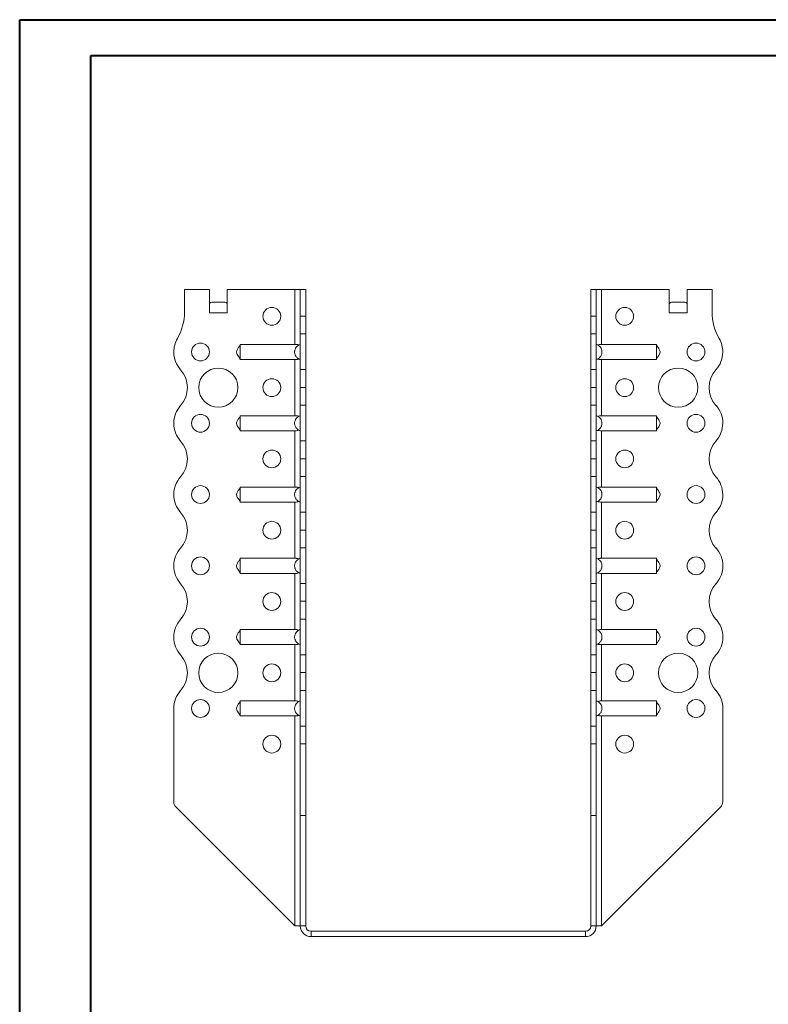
# Model space of a CAD drawing. Header units: millimetres. Extents: x 0 to 210, y 0 to 297.
# Tile 5 of 6: x 0 to 105, y 159 to 297. Entities that reach past the tile are written whole.
import ezdxf

# ---------------------------------------------------------------- set-up
doc = ezdxf.new("R2010")
doc.units = ezdxf.units.MM

msp = doc.modelspace()

# ---------------------------------------------------------------- linework, layer by layer
at = {"color": 7, "linetype": 'Continuous', "lineweight": 40}
for p, q in [((0.08, 0.21), (0.08, 297.21)), ((0.08, 297.21), (210.08, 297.21)), ((10.08, 292.21), (205.08, 292.21)), ((10.08, 5.21), (10.08, 292.21))]:
    msp.add_line(p, q, dxfattribs=at)
at = {"color": 7, "linetype": 'Continuous', "lineweight": 15}
for p, q in [((23.19, 259.36), (23.19, 256.22)), ((26.69, 259.36), (23.19, 259.36)), ((26.69, 256.11), (26.69, 259.36)), ((29.19, 256.11), (29.19, 259.36)), ((38.69, 259.36), (29.19, 259.36)), ((38.69, 259.36), (38.69, 251.67)), ((39.44, 259.36), (38.69, 259.36)), ((40.19, 259.36), (39.44, 259.36)), ((39.44, 255.64), (39.44, 259.36)), ((40.19, 255.64), (40.19, 259.36)), ((80.19, 259.36), (80.94, 259.36)), ((80.19, 255.64), (80.19, 259.36)), ((80.94, 255.64), (80.94, 259.36)), ((81.69, 259.36), (80.94, 259.36)), ((81.69, 251.67), (81.69, 259.36)), ((81.69, 259.36), (91.19, 259.36)), ((91.19, 256.11), (91.19, 259.36)), ((93.69, 256.11), (93.69, 259.36)), ((93.69, 259.36), (97.19, 259.36)), ((97.19, 259.36), (97.19, 256.22)), ((27.01, 257.61), (28.88, 257.61)), ((91.51, 257.61), (93.38, 257.61)), ((26.69, 256.11), (29.19, 256.11)), ((39.44, 255.64), (40.19, 255.64)), ((39.44, 253.14), (39.44, 255.64)), ((40.19, 255.64), (40.19, 253.14)), ((80.19, 255.64), (80.94, 255.64)), ((80.19, 253.14), (80.19, 255.64)), ((80.94, 255.64), (80.94, 253.14)), ((91.19, 256.11), (93.69, 256.11)), ((40.19, 253.14), (39.44, 253.14)), ((39.44, 253.14), (39.44, 248.14)), ((40.19, 248.14), (40.19, 253.14)), ((80.94, 253.14), (80.19, 253.14)), ((80.19, 248.14), (80.19, 253.14)), ((80.94, 248.14), (80.94, 253.14)), ((38.69, 251.67), (30.99, 251.67)), ((81.69, 251.67), (89.39, 251.67)), ((38.69, 249.56), (30.99, 249.56)), ((38.69, 249.56), (38.69, 241.67)), ((81.69, 249.56), (89.39, 249.56)), ((81.69, 241.67), (81.69, 249.56)), ((39.44, 248.14), (40.19, 248.14)), ((39.44, 245.64), (39.44, 248.14)), ((40.19, 248.14), (40.19, 245.64)), ((80.19, 248.14), (80.94, 248.14)), ((80.19, 245.64), (80.19, 248.14)), ((80.94, 248.14), (80.94, 245.64)), ((39.44, 245.64), (40.19, 245.64)), ((39.44, 243.14), (39.44, 245.64)), ((40.19, 245.64), (39.44, 245.64)), ((39.44, 245.64), (39.44, 245.64)), ((40.19, 245.64), (40.19, 243.14)), ((40.19, 245.64), (40.19, 245.64)), ((80.19, 245.64), (80.94, 245.64)), ((80.19, 243.14), (80.19, 245.64)), ((80.94, 245.64), (80.19, 245.64)), ((80.19, 245.64), (80.19, 245.64)), ((80.94, 245.64), (80.94, 243.14)), ((80.94, 245.64), (80.94, 245.64)), ((40.19, 243.14), (39.44, 243.14)), ((39.44, 243.14), (39.44, 238.14)), ((40.19, 238.14), (40.19, 243.14)), ((80.94, 243.14), (80.19, 243.14)), ((80.19, 238.14), (80.19, 243.14)), ((80.94, 238.14), (80.94, 243.14)), ((38.69, 241.67), (30.99, 241.67)), ((81.69, 241.67), (89.39, 241.67)), ((98.69, 240.62), (98.69, 240.62)), ((38.69, 239.56), (30.99, 239.56)), ((38.69, 239.56), (38.69, 231.67)), ((81.69, 239.56), (89.39, 239.56)), ((81.69, 231.67), (81.69, 239.56)), ((39.44, 238.14), (40.19, 238.14)), ((39.44, 235.64), (39.44, 238.14)), ((40.19, 238.14), (40.19, 235.64)), ((80.19, 238.14), (80.94, 238.14)), ((80.19, 235.64), (80.19, 238.14)), ((80.94, 238.14), (80.94, 235.64)), ((40.19, 235.64), (39.44, 235.64)), ((39.44, 235.64), (40.19, 235.64)), ((39.44, 233.14), (39.44, 235.64)), ((39.44, 235.64), (39.44, 235.64)), ((40.19, 235.64), (40.19, 233.14)), ((40.19, 235.64), (40.19, 235.64)), ((80.94, 235.64), (80.19, 235.64)), ((80.19, 235.64), (80.94, 235.64)), ((80.19, 235.64), (80.19, 235.64)), ((80.19, 233.14), (80.19, 235.64)), ((80.94, 235.64), (80.94, 235.64)), ((80.94, 235.64), (80.94, 233.14)), ((40.19, 233.14), (39.44, 233.14)), ((39.44, 233.14), (39.44, 228.14)), ((40.19, 228.14), (40.19, 233.14)), ((80.94, 233.14), (80.19, 233.14)), ((80.19, 228.14), (80.19, 233.14)), ((80.94, 228.14), (80.94, 233.14)), ((38.69, 231.67), (30.99, 231.67)), ((81.69, 231.67), (89.39, 231.67)), ((38.69, 229.56), (30.99, 229.56)), ((38.69, 229.56), (38.69, 221.67)), ((81.69, 229.56), (89.39, 229.56)), ((81.69, 221.67), (81.69, 229.56)), ((98.69, 230.61), (98.69, 230.61)), ((39.44, 228.14), (40.19, 228.14)), ((39.44, 225.64), (39.44, 228.14)), ((40.19, 228.14), (40.19, 225.64)), ((80.19, 228.14), (80.94, 228.14)), ((80.19, 225.64), (80.19, 228.14)), ((80.94, 228.14), (80.94, 225.64)), ((39.44, 225.64), (40.19, 225.64)), ((39.44, 223.14), (39.44, 225.64)), ((40.19, 225.64), (39.44, 225.64)), ((39.44, 225.64), (39.44, 225.64)), ((40.19, 225.64), (40.19, 223.14)), ((40.19, 225.64), (40.19, 225.64)), ((80.94, 225.64), (80.19, 225.64)), ((80.19, 225.64), (80.94, 225.64)), ((80.19, 225.64), (80.19, 225.64)), ((80.19, 223.14), (80.19, 225.64)), ((80.94, 225.64), (80.94, 225.64)), ((80.94, 225.64), (80.94, 223.14)), ((40.19, 223.14), (39.44, 223.14)), ((39.44, 223.14), (39.44, 218.14)), ((40.19, 218.14), (40.19, 223.14)), ((80.94, 223.14), (80.19, 223.14)), ((80.19, 218.14), (80.19, 223.14)), ((80.94, 218.14), (80.94, 223.14)), ((38.69, 221.67), (30.99, 221.67)), ((81.69, 221.67), (89.39, 221.67)), ((98.69, 220.62), (98.69, 220.61)), ((38.69, 219.56), (30.99, 219.56)), ((38.69, 219.56), (38.69, 211.67)), ((81.69, 219.56), (89.39, 219.56)), ((81.69, 211.67), (81.69, 219.56)), ((39.44, 218.14), (40.19, 218.14)), ((39.44, 215.64), (39.44, 218.14)), ((40.19, 218.14), (40.19, 215.64)), ((80.19, 218.14), (80.94, 218.14)), ((80.19, 215.64), (80.19, 218.14)), ((80.94, 218.14), (80.94, 215.64)), ((39.44, 215.64), (40.19, 215.64)), ((39.44, 213.14), (39.44, 215.64)), ((40.19, 215.64), (39.44, 215.64)), ((39.44, 215.64), (39.44, 215.64)), ((40.19, 215.64), (40.19, 213.14)), ((40.19, 215.64), (40.19, 215.64)), ((80.19, 215.64), (80.94, 215.64)), ((80.19, 213.14), (80.19, 215.64)), ((80.94, 215.64), (80.19, 215.64)), ((80.19, 215.64), (80.19, 215.64)), ((80.94, 215.64), (80.94, 213.14)), ((80.94, 215.64), (80.94, 215.64)), ((40.19, 213.14), (39.44, 213.14)), ((39.44, 213.14), (39.44, 208.14)), ((40.19, 208.14), (40.19, 213.14)), ((80.94, 213.14), (80.19, 213.14)), ((80.19, 208.14), (80.19, 213.14)), ((80.94, 208.14), (80.94, 213.14)), ((38.69, 211.67), (30.99, 211.67)), ((81.69, 211.67), (89.39, 211.67)), ((21.69, 210.61), (21.69, 210.61)), ((98.69, 210.62), (98.69, 210.61)), ((38.69, 209.56), (30.99, 209.56)), ((38.69, 209.56), (38.69, 201.67)), ((81.69, 209.56), (89.39, 209.56)), ((81.69, 201.67), (81.69, 209.56)), ((39.44, 208.14), (40.19, 208.14)), ((39.44, 205.64), (39.44, 208.14)), ((40.19, 208.14), (40.19, 205.64)), ((80.19, 208.14), (80.94, 208.14)), ((80.19, 205.64), (80.19, 208.14)), ((80.94, 208.14), (80.94, 205.64)), ((39.44, 205.64), (40.19, 205.64)), ((39.44, 203.14), (39.44, 205.64)), ((40.19, 205.64), (39.44, 205.64)), ((39.44, 205.64), (39.44, 205.64)), ((40.19, 205.64), (40.19, 203.14)), ((40.19, 205.64), (40.19, 205.64)), ((80.94, 205.64), (80.19, 205.64)), ((80.19, 205.64), (80.94, 205.64)), ((80.19, 203.14), (80.19, 205.64)), ((80.19, 205.64), (80.19, 205.64)), ((80.94, 205.64), (80.94, 203.14)), ((80.94, 205.64), (80.94, 205.64)), ((40.19, 203.14), (39.44, 203.14)), ((39.44, 203.14), (39.44, 198.14)), ((40.19, 198.14), (40.19, 203.14)), ((80.94, 203.14), (80.19, 203.14)), ((80.19, 198.14), (80.19, 203.14)), ((80.94, 198.14), (80.94, 203.14)), ((38.69, 201.67), (30.99, 201.67)), ((81.69, 201.67), (89.39, 201.67)), ((21.69, 200.62), (21.69, 187.53)), ((98.69, 200.62), (98.69, 187.53)), ((38.69, 199.56), (30.99, 199.56)), ((38.69, 199.56), (38.69, 170.11)), ((81.69, 199.56), (89.39, 199.56)), ((81.69, 170.11), (81.69, 199.56)), ((39.44, 198.14), (40.19, 198.14)), ((39.44, 195.64), (39.44, 198.14)), ((40.19, 198.14), (40.19, 195.64)), ((80.19, 198.14), (80.94, 198.14)), ((80.19, 195.64), (80.19, 198.14)), ((80.94, 198.14), (80.94, 195.64)), ((40.19, 195.64), (39.44, 195.64)), ((39.44, 185.61), (39.44, 195.64)), ((40.19, 185.61), (40.19, 195.64)), ((80.94, 195.64), (80.19, 195.64)), ((80.19, 185.61), (80.19, 195.64)), ((80.94, 185.61), (80.94, 195.64)), ((38.69, 170.11), (21.99, 186.82)), ((81.69, 170.11), (98.4, 186.82)), ((40.19, 185.61), (39.44, 185.61)), ((39.44, 170.11), (39.44, 185.61)), ((40.19, 170.11), (40.19, 185.61)), ((80.19, 185.61), (80.94, 185.61)), ((80.19, 170.11), (80.19, 185.61)), ((80.94, 170.11), (80.94, 185.61)), ((38.69, 170.11), (39.44, 170.11)), ((40.19, 170.11), (39.44, 170.11)), ((80.19, 170.11), (80.94, 170.11)), ((80.94, 170.11), (81.69, 170.11)), ((40.94, 169.36), (40.94, 168.61)), ((40.94, 169.36), (79.44, 169.36)), ((40.94, 168.61), (79.44, 168.61)), ((79.44, 169.36), (79.44, 168.61))]:
    msp.add_line(p, q, dxfattribs=at)
for centre, radius in [((35.44, 255.61), 1.25), ((84.94, 255.61), 1.25), ((25.44, 250.61), 1.25), ((94.94, 250.61), 1.25), ((27.94, 245.61), 2.75), ((92.44, 245.61), 2.75), ((35.44, 245.61), 1.25), ((84.94, 245.61), 1.25), ((25.44, 240.61), 1.25), ((94.94, 240.61), 1.25), ((35.44, 235.61), 1.25), ((84.94, 235.61), 1.25), ((25.44, 230.61), 1.25), ((94.94, 230.61), 1.25), ((35.44, 225.61), 1.25), ((84.94, 225.61), 1.25), ((25.44, 220.61), 1.25), ((94.94, 220.61), 1.25), ((35.44, 215.61), 1.25), ((84.94, 215.61), 1.25), ((25.44, 210.61), 1.25), ((94.94, 210.61), 1.25), ((27.94, 205.61), 2.75), ((92.44, 205.61), 2.75), ((35.44, 205.61), 1.25), ((84.94, 205.61), 1.25), ((25.44, 200.61), 1.25), ((94.94, 200.61), 1.25), ((35.44, 195.61), 1.25), ((84.94, 195.61), 1.25)]:
    msp.add_circle(centre, radius, dxfattribs=at)
for centre, radius, start, end in [((15.69, 256.22), 7.5, 330.0736, 0), ((104.69, 256.22), 7.5, 180, 209.9264), ((25.44, 250.61), 3.75, 150.0736, 179.9591), ((94.94, 250.61), 3.75, 0.0409, 29.9264), ((25.44, 250.62), 3.75, 180, 221.8123), ((94.94, 250.62), 3.75, 318.1877, 0), ((19.85, 245.61), 3.75, 318.1863, 41.8123), ((100.53, 245.61), 3.75, 138.1877, 221.8196), ((25.44, 240.61), 3.75, 138.1863, 180), ((94.95, 240.62), 3.75, 0, 41.8196), ((25.44, 240.61), 3.75, 180, 221.8137), ((94.94, 240.62), 3.75, 318.1877, 0), ((19.85, 235.61), 3.75, 318.1863, 41.8137), ((100.53, 235.61), 3.75, 138.1877, 221.8123), ((25.44, 230.61), 3.75, 138.1863, 180), ((94.94, 230.61), 3.75, 0, 41.8123), ((25.44, 230.61), 3.75, 180, 221.8137), ((94.95, 230.61), 3.75, 318.1804, 0), ((19.85, 225.61), 3.75, 318.1863, 41.8137), ((100.53, 225.61), 3.75, 138.1804, 221.8196), ((25.44, 220.61), 3.75, 138.1863, 180), ((94.95, 220.62), 3.75, 0, 41.8196), ((25.44, 220.61), 3.75, 180, 221.8137), ((94.95, 220.61), 3.75, 318.1804, 0), ((19.85, 215.61), 3.75, 318.1877, 41.8137), ((100.53, 215.61), 3.75, 138.1804, 221.8196), ((25.44, 210.61), 3.75, 138.1877, 180), ((94.95, 210.62), 3.75, 0, 41.8196), ((25.44, 210.61), 3.75, 180, 221.8196), ((94.95, 210.61), 3.75, 318.1804, 0), ((19.85, 205.61), 3.75, 318.1804, 41.8196), ((100.53, 205.61), 3.75, 138.1804, 221.8196), ((25.44, 200.62), 3.75, 138.1804, 180), ((94.95, 200.62), 3.75, 0, 41.8196), ((22.69, 187.53), 1, 180, 225), ((97.69, 187.53), 1, 315, 0), ((40.94, 170.11), 1.5, 180, 270), ((40.94, 170.11), 0.75, 180, 270), ((79.44, 170.11), 1.5, 270, 360), ((79.44, 170.11), 0.75, 270, 360)]:
    msp.add_arc(centre, radius, start, end, dxfattribs=at)
for centre, start_param, end_param in [((27.01, 256.11), 0, 0.523599), ((28.88, 256.11), 5.759587, 6.283185), ((91.51, 256.11), 0, 0.523599), ((93.38, 256.11), 5.759587, 6.283185)]:
    msp.add_ellipse(centre, major_axis=(0, 1.5), ratio=0.416667, start_param=start_param, end_param=end_param, dxfattribs=at)
for points, knots in [([(30.99, 251.62), (30.97, 251.55), (30.92, 251.44), (30.79, 251.29), (30.68, 251.11), (30.55, 250.9), (30.48, 250.68), (30.51, 250.45), (30.61, 250.22), (30.75, 250.02), (30.88, 249.85), (30.96, 249.72), (30.98, 249.65), (30.99, 249.61)], [0, 0, 0, 0, 0.102971, 0.186428, 0.281887, 0.375854, 0.481677, 0.573919, 0.656358, 0.790792, 0.890682, 0.945104, 1, 1, 1, 1]), ([(30.99, 251.67), (30.99, 251.66), (30.99, 251.64), (30.99, 251.59), (30.99, 251.56), (30.99, 251.49), (30.99, 251.45), (30.99, 251.37), (30.99, 251.32), (30.99, 251.23), (30.99, 251.18), (30.99, 251.08), (30.99, 251.02), (30.99, 250.91), (30.99, 250.85), (30.99, 250.73), (30.99, 250.67), (30.99, 250.5), (30.99, 250.38), (30.99, 250.15), (30.99, 250.05), (30.99, 249.86), (30.99, 249.78), (30.99, 249.67), (30.99, 249.64), (30.99, 249.59), (30.99, 249.57), (30.99, 249.56)], [0, 0, 0, 0, 0.0625, 0.0625, 0.125, 0.125, 0.1875, 0.1875, 0.25, 0.25, 0.3125, 0.3125, 0.375, 0.375, 0.4375, 0.4375, 0.5, 0.5, 0.625, 0.625, 0.75, 0.75, 0.875, 0.875, 0.9375, 0.9375, 1, 1, 1, 1]), ([(39.44, 249.56), (39.39, 249.57), (39.33, 249.59), (39.22, 249.64), (39.17, 249.67), (39.07, 249.74), (39.03, 249.78), (38.94, 249.86), (38.9, 249.91), (38.83, 250), (38.8, 250.05), (38.74, 250.15), (38.72, 250.21), (38.68, 250.32), (38.67, 250.38), (38.65, 250.5), (38.64, 250.56), (38.64, 250.67), (38.65, 250.73), (38.67, 250.85), (38.68, 250.91), (38.74, 251.08), (38.79, 251.18), (38.94, 251.37), (39.02, 251.45), (39.17, 251.56), (39.22, 251.59), (39.33, 251.64), (39.39, 251.66), (39.44, 251.67)], [0, 0, 0, 0, 0.0625, 0.0625, 0.125, 0.125, 0.1875, 0.1875, 0.25, 0.25, 0.3125, 0.3125, 0.375, 0.375, 0.4375, 0.4375, 0.5, 0.5, 0.5625, 0.5625, 0.625, 0.625, 0.75, 0.75, 0.875, 0.875, 0.9375, 0.9375, 1, 1, 1, 1]), ([(38.69, 251.67), (38.74, 251.67), (38.79, 251.67), (38.89, 251.67), (38.94, 251.66), (39.03, 251.65), (39.07, 251.64), (39.15, 251.62), (39.19, 251.6), (39.22, 251.58)], [0, 0, 0, 0, 0.25, 0.25, 0.5, 0.5, 0.75, 0.75, 1, 1, 1, 1]), ([(80.94, 249.56), (81, 249.57), (81.06, 249.59), (81.17, 249.64), (81.22, 249.67), (81.32, 249.74), (81.36, 249.78), (81.45, 249.86), (81.49, 249.91), (81.56, 250), (81.59, 250.05), (81.65, 250.15), (81.67, 250.21), (81.71, 250.32), (81.72, 250.38), (81.74, 250.5), (81.74, 250.56), (81.74, 250.67), (81.74, 250.73), (81.72, 250.85), (81.71, 250.91), (81.65, 251.08), (81.59, 251.18), (81.45, 251.37), (81.37, 251.45), (81.22, 251.56), (81.17, 251.59), (81.06, 251.64), (81, 251.66), (80.94, 251.67)], [0, 0, 0, 0, 0.0625, 0.0625, 0.125, 0.125, 0.1875, 0.1875, 0.25, 0.25, 0.3125, 0.3125, 0.375, 0.375, 0.4375, 0.4375, 0.5, 0.5, 0.5625, 0.5625, 0.625, 0.625, 0.75, 0.75, 0.875, 0.875, 0.9375, 0.9375, 1, 1, 1, 1]), ([(81.69, 251.67), (81.64, 251.67), (81.59, 251.67), (81.5, 251.67), (81.45, 251.66), (81.36, 251.65), (81.32, 251.64), (81.23, 251.62), (81.2, 251.6), (81.16, 251.58)], [0, 0, 0, 0, 0.25, 0.25, 0.5, 0.5, 0.75, 0.75, 1, 1, 1, 1]), ([(89.39, 251.67), (89.4, 251.66), (89.39, 251.64), (89.39, 251.59), (89.39, 251.56), (89.39, 251.49), (89.39, 251.45), (89.39, 251.37), (89.39, 251.32), (89.39, 251.23), (89.39, 251.18), (89.39, 251.08), (89.39, 251.02), (89.39, 250.91), (89.39, 250.85), (89.39, 250.73), (89.39, 250.67), (89.39, 250.5), (89.39, 250.38), (89.39, 250.15), (89.39, 250.05), (89.39, 249.86), (89.39, 249.78), (89.39, 249.67), (89.39, 249.64), (89.39, 249.59), (89.4, 249.57), (89.39, 249.56)], [0, 0, 0, 0, 0.0625, 0.0625, 0.125, 0.125, 0.1875, 0.1875, 0.25, 0.25, 0.3125, 0.3125, 0.375, 0.375, 0.4375, 0.4375, 0.5, 0.5, 0.625, 0.625, 0.75, 0.75, 0.875, 0.875, 0.9375, 0.9375, 1, 1, 1, 1]), ([(89.39, 249.61), (89.42, 249.68), (89.47, 249.79), (89.6, 249.94), (89.71, 250.12), (89.83, 250.33), (89.91, 250.55), (89.88, 250.78), (89.78, 251.01), (89.64, 251.21), (89.51, 251.38), (89.42, 251.5), (89.4, 251.58), (89.39, 251.62)], [0, 0, 0, 0, 0.102971, 0.186428, 0.281887, 0.375854, 0.481677, 0.573919, 0.656358, 0.790792, 0.890682, 0.945104, 1, 1, 1, 1]), ([(39.22, 249.65), (39.19, 249.63), (39.15, 249.61), (39.07, 249.59), (39.03, 249.58), (38.89, 249.56), (38.8, 249.56), (38.69, 249.56)], [0, 0, 0, 0, 0.25, 0.25, 0.5, 0.5, 1, 1, 1, 1]), ([(81.16, 249.65), (81.2, 249.63), (81.23, 249.61), (81.31, 249.59), (81.36, 249.58), (81.49, 249.56), (81.59, 249.56), (81.69, 249.56)], [0, 0, 0, 0, 0.25, 0.25, 0.5, 0.5, 1, 1, 1, 1]), ([(30.99, 241.62), (30.97, 241.55), (30.92, 241.44), (30.79, 241.29), (30.68, 241.11), (30.55, 240.9), (30.48, 240.68), (30.51, 240.45), (30.61, 240.22), (30.75, 240.02), (30.88, 239.85), (30.96, 239.72), (30.98, 239.65), (30.99, 239.61)], [0, 0, 0, 0, 0.102971, 0.186428, 0.281887, 0.375854, 0.481677, 0.573919, 0.656358, 0.790792, 0.890682, 0.945104, 1, 1, 1, 1]), ([(30.99, 241.67), (30.99, 241.66), (30.99, 241.64), (30.99, 241.59), (30.99, 241.56), (30.99, 241.49), (30.99, 241.45), (30.99, 241.37), (30.99, 241.32), (30.99, 241.23), (30.99, 241.18), (30.99, 241.08), (30.99, 241.02), (30.99, 240.91), (30.99, 240.85), (30.99, 240.73), (30.99, 240.67), (30.99, 240.5), (30.99, 240.38), (30.99, 240.15), (30.99, 240.05), (30.99, 239.86), (30.99, 239.78), (30.99, 239.67), (30.99, 239.64), (30.99, 239.59), (30.99, 239.57), (30.99, 239.56)], [0, 0, 0, 0, 0.0625, 0.0625, 0.125, 0.125, 0.1875, 0.1875, 0.25, 0.25, 0.3125, 0.3125, 0.375, 0.375, 0.4375, 0.4375, 0.5, 0.5, 0.625, 0.625, 0.75, 0.75, 0.875, 0.875, 0.9375, 0.9375, 1, 1, 1, 1]), ([(39.44, 239.56), (39.39, 239.57), (39.33, 239.59), (39.22, 239.64), (39.17, 239.67), (39.07, 239.74), (39.03, 239.78), (38.94, 239.86), (38.9, 239.91), (38.83, 240), (38.8, 240.05), (38.74, 240.15), (38.72, 240.21), (38.68, 240.32), (38.67, 240.38), (38.65, 240.5), (38.64, 240.56), (38.64, 240.67), (38.65, 240.73), (38.67, 240.85), (38.68, 240.91), (38.74, 241.08), (38.79, 241.18), (38.94, 241.37), (39.02, 241.45), (39.17, 241.56), (39.22, 241.59), (39.33, 241.64), (39.39, 241.66), (39.44, 241.67)], [0, 0, 0, 0, 0.0625, 0.0625, 0.125, 0.125, 0.1875, 0.1875, 0.25, 0.25, 0.3125, 0.3125, 0.375, 0.375, 0.4375, 0.4375, 0.5, 0.5, 0.5625, 0.5625, 0.625, 0.625, 0.75, 0.75, 0.875, 0.875, 0.9375, 0.9375, 1, 1, 1, 1]), ([(38.69, 241.67), (38.74, 241.67), (38.79, 241.67), (38.89, 241.67), (38.94, 241.66), (39.03, 241.65), (39.07, 241.64), (39.15, 241.62), (39.19, 241.6), (39.22, 241.58)], [0, 0, 0, 0, 0.25, 0.25, 0.5, 0.5, 0.75, 0.75, 1, 1, 1, 1]), ([(80.94, 239.56), (81, 239.57), (81.06, 239.59), (81.17, 239.64), (81.22, 239.67), (81.32, 239.74), (81.36, 239.78), (81.45, 239.86), (81.49, 239.91), (81.56, 240), (81.59, 240.05), (81.65, 240.15), (81.67, 240.21), (81.71, 240.32), (81.72, 240.38), (81.74, 240.5), (81.74, 240.56), (81.74, 240.67), (81.74, 240.73), (81.72, 240.85), (81.71, 240.91), (81.65, 241.08), (81.59, 241.18), (81.45, 241.37), (81.37, 241.45), (81.22, 241.56), (81.17, 241.59), (81.06, 241.64), (81, 241.66), (80.94, 241.67)], [0, 0, 0, 0, 0.0625, 0.0625, 0.125, 0.125, 0.1875, 0.1875, 0.25, 0.25, 0.3125, 0.3125, 0.375, 0.375, 0.4375, 0.4375, 0.5, 0.5, 0.5625, 0.5625, 0.625, 0.625, 0.75, 0.75, 0.875, 0.875, 0.9375, 0.9375, 1, 1, 1, 1]), ([(81.69, 241.67), (81.64, 241.67), (81.59, 241.67), (81.5, 241.67), (81.45, 241.66), (81.31, 241.64), (81.23, 241.62), (81.16, 241.58)], [0, 0, 0, 0, 0.25, 0.25, 0.5, 0.5, 1, 1, 1, 1]), ([(89.39, 241.67), (89.4, 241.66), (89.39, 241.64), (89.39, 241.59), (89.39, 241.56), (89.39, 241.49), (89.39, 241.45), (89.39, 241.37), (89.39, 241.32), (89.39, 241.23), (89.39, 241.18), (89.39, 241.08), (89.39, 241.02), (89.39, 240.91), (89.39, 240.85), (89.39, 240.73), (89.39, 240.67), (89.39, 240.5), (89.39, 240.38), (89.39, 240.15), (89.39, 240.05), (89.39, 239.86), (89.39, 239.78), (89.39, 239.67), (89.39, 239.64), (89.39, 239.59), (89.4, 239.57), (89.39, 239.56)], [0, 0, 0, 0, 0.0625, 0.0625, 0.125, 0.125, 0.1875, 0.1875, 0.25, 0.25, 0.3125, 0.3125, 0.375, 0.375, 0.4375, 0.4375, 0.5, 0.5, 0.625, 0.625, 0.75, 0.75, 0.875, 0.875, 0.9375, 0.9375, 1, 1, 1, 1]), ([(89.39, 239.61), (89.42, 239.68), (89.47, 239.79), (89.6, 239.94), (89.71, 240.12), (89.83, 240.33), (89.91, 240.55), (89.88, 240.78), (89.78, 241.01), (89.64, 241.21), (89.51, 241.38), (89.42, 241.5), (89.4, 241.58), (89.39, 241.62)], [0, 0, 0, 0, 0.1029705, 0.1864279, 0.2818871, 0.3758543, 0.4816774, 0.5739192, 0.6563582, 0.790792, 0.8906817, 0.9451036, 1, 1, 1, 1]), ([(39.22, 239.65), (39.19, 239.63), (39.15, 239.61), (39.07, 239.59), (39.03, 239.58), (38.89, 239.56), (38.79, 239.56), (38.69, 239.56)], [0, 0, 0, 0, 0.25, 0.25, 0.5, 0.5, 1, 1, 1, 1]), ([(81.16, 239.65), (81.2, 239.63), (81.23, 239.61), (81.31, 239.59), (81.36, 239.58), (81.49, 239.56), (81.59, 239.56), (81.69, 239.56)], [0, 0, 0, 0, 0.25, 0.25, 0.5, 0.5, 1, 1, 1, 1]), ([(30.99, 231.62), (30.97, 231.55), (30.92, 231.44), (30.79, 231.29), (30.68, 231.11), (30.55, 230.9), (30.48, 230.68), (30.51, 230.45), (30.61, 230.22), (30.75, 230.02), (30.88, 229.85), (30.96, 229.72), (30.98, 229.65), (30.99, 229.61)], [0, 0, 0, 0, 0.102971, 0.186428, 0.281887, 0.375854, 0.481677, 0.573919, 0.656358, 0.790792, 0.890682, 0.945104, 1, 1, 1, 1]), ([(30.99, 231.67), (30.99, 231.66), (30.99, 231.64), (30.99, 231.59), (30.99, 231.56), (30.99, 231.49), (30.99, 231.45), (30.99, 231.37), (30.99, 231.32), (30.99, 231.23), (30.99, 231.18), (30.99, 231.08), (30.99, 231.02), (30.99, 230.91), (30.99, 230.85), (30.99, 230.73), (30.99, 230.67), (30.99, 230.5), (30.99, 230.38), (30.99, 230.15), (30.99, 230.05), (30.99, 229.86), (30.99, 229.78), (30.99, 229.67), (30.99, 229.64), (30.99, 229.59), (30.99, 229.57), (30.99, 229.56)], [0, 0, 0, 0, 0.0625, 0.0625, 0.125, 0.125, 0.1875, 0.1875, 0.25, 0.25, 0.3125, 0.3125, 0.375, 0.375, 0.4375, 0.4375, 0.5, 0.5, 0.625, 0.625, 0.75, 0.75, 0.875, 0.875, 0.9375, 0.9375, 1, 1, 1, 1]), ([(39.44, 229.56), (39.39, 229.57), (39.33, 229.59), (39.22, 229.64), (39.17, 229.67), (39.07, 229.74), (39.03, 229.78), (38.94, 229.86), (38.9, 229.91), (38.83, 230), (38.8, 230.05), (38.74, 230.15), (38.72, 230.21), (38.68, 230.32), (38.67, 230.38), (38.65, 230.5), (38.64, 230.56), (38.64, 230.67), (38.65, 230.73), (38.67, 230.85), (38.68, 230.91), (38.74, 231.08), (38.79, 231.18), (38.94, 231.37), (39.02, 231.45), (39.17, 231.56), (39.22, 231.59), (39.33, 231.64), (39.39, 231.66), (39.44, 231.67)], [0, 0, 0, 0, 0.0625, 0.0625, 0.125, 0.125, 0.1875, 0.1875, 0.25, 0.25, 0.3125, 0.3125, 0.375, 0.375, 0.4375, 0.4375, 0.5, 0.5, 0.5625, 0.5625, 0.625, 0.625, 0.75, 0.75, 0.875, 0.875, 0.9375, 0.9375, 1, 1, 1, 1]), ([(38.69, 231.67), (38.74, 231.67), (38.79, 231.67), (38.89, 231.67), (38.94, 231.66), (39.03, 231.65), (39.07, 231.64), (39.15, 231.62), (39.19, 231.6), (39.22, 231.58)], [0, 0, 0, 0, 0.25, 0.25, 0.5, 0.5, 0.75, 0.75, 1, 1, 1, 1]), ([(80.94, 229.56), (81, 229.57), (81.06, 229.59), (81.17, 229.64), (81.22, 229.67), (81.32, 229.74), (81.36, 229.78), (81.45, 229.86), (81.49, 229.91), (81.56, 230), (81.59, 230.05), (81.65, 230.15), (81.67, 230.21), (81.71, 230.32), (81.72, 230.38), (81.74, 230.5), (81.74, 230.56), (81.74, 230.67), (81.74, 230.73), (81.72, 230.85), (81.71, 230.91), (81.65, 231.08), (81.59, 231.18), (81.45, 231.37), (81.37, 231.45), (81.22, 231.56), (81.17, 231.59), (81.06, 231.64), (81, 231.66), (80.94, 231.67)], [0, 0, 0, 0, 0.0625, 0.0625, 0.125, 0.125, 0.1875, 0.1875, 0.25, 0.25, 0.3125, 0.3125, 0.375, 0.375, 0.4375, 0.4375, 0.5, 0.5, 0.5625, 0.5625, 0.625, 0.625, 0.75, 0.75, 0.875, 0.875, 0.9375, 0.9375, 1, 1, 1, 1]), ([(81.69, 231.67), (81.64, 231.67), (81.59, 231.67), (81.5, 231.67), (81.45, 231.66), (81.31, 231.64), (81.23, 231.62), (81.16, 231.58)], [0, 0, 0, 0, 0.25, 0.25, 0.5, 0.5, 1, 1, 1, 1]), ([(89.39, 231.67), (89.4, 231.66), (89.39, 231.64), (89.39, 231.59), (89.39, 231.56), (89.39, 231.49), (89.39, 231.45), (89.39, 231.37), (89.39, 231.32), (89.39, 231.23), (89.39, 231.18), (89.39, 231.08), (89.39, 231.02), (89.39, 230.91), (89.39, 230.85), (89.39, 230.73), (89.39, 230.67), (89.39, 230.5), (89.39, 230.38), (89.39, 230.15), (89.39, 230.05), (89.39, 229.86), (89.39, 229.78), (89.39, 229.67), (89.39, 229.64), (89.39, 229.59), (89.4, 229.57), (89.39, 229.56)], [0, 0, 0, 0, 0.0625, 0.0625, 0.125, 0.125, 0.1875, 0.1875, 0.25, 0.25, 0.3125, 0.3125, 0.375, 0.375, 0.4375, 0.4375, 0.5, 0.5, 0.625, 0.625, 0.75, 0.75, 0.875, 0.875, 0.9375, 0.9375, 1, 1, 1, 1]), ([(89.39, 229.61), (89.42, 229.68), (89.47, 229.79), (89.6, 229.94), (89.71, 230.12), (89.83, 230.33), (89.91, 230.55), (89.88, 230.78), (89.78, 231.01), (89.64, 231.21), (89.51, 231.38), (89.42, 231.5), (89.4, 231.58), (89.39, 231.62)], [0, 0, 0, 0, 0.102971, 0.186428, 0.281887, 0.375854, 0.481677, 0.573919, 0.656358, 0.790792, 0.890682, 0.945104, 1, 1, 1, 1]), ([(39.22, 229.65), (39.19, 229.63), (39.15, 229.61), (39.07, 229.59), (39.03, 229.58), (38.89, 229.56), (38.79, 229.56), (38.69, 229.56)], [0, 0, 0, 0, 0.25, 0.25, 0.5, 0.5, 1, 1, 1, 1]), ([(81.16, 229.65), (81.2, 229.63), (81.23, 229.61), (81.31, 229.59), (81.36, 229.58), (81.49, 229.56), (81.59, 229.56), (81.69, 229.56)], [0, 0, 0, 0, 0.25, 0.25, 0.5, 0.5, 1, 1, 1, 1]), ([(30.99, 221.62), (30.97, 221.55), (30.92, 221.44), (30.79, 221.29), (30.68, 221.11), (30.55, 220.9), (30.48, 220.68), (30.51, 220.45), (30.61, 220.22), (30.75, 220.02), (30.88, 219.85), (30.96, 219.72), (30.98, 219.65), (30.99, 219.61)], [0, 0, 0, 0, 0.102971, 0.186428, 0.281887, 0.375854, 0.481677, 0.573919, 0.656358, 0.790792, 0.890682, 0.945104, 1, 1, 1, 1]), ([(30.99, 221.67), (30.99, 221.66), (30.99, 221.64), (30.99, 221.59), (30.99, 221.56), (30.99, 221.49), (30.99, 221.45), (30.99, 221.37), (30.99, 221.32), (30.99, 221.23), (30.99, 221.18), (30.99, 221.08), (30.99, 221.02), (30.99, 220.91), (30.99, 220.85), (30.99, 220.73), (30.99, 220.67), (30.99, 220.5), (30.99, 220.38), (30.99, 220.15), (30.99, 220.05), (30.99, 219.86), (30.99, 219.78), (30.99, 219.67), (30.99, 219.64), (30.99, 219.59), (30.99, 219.57), (30.99, 219.56)], [0, 0, 0, 0, 0.0625, 0.0625, 0.125, 0.125, 0.1875, 0.1875, 0.25, 0.25, 0.3125, 0.3125, 0.375, 0.375, 0.4375, 0.4375, 0.5, 0.5, 0.625, 0.625, 0.75, 0.75, 0.875, 0.875, 0.9375, 0.9375, 1, 1, 1, 1]), ([(39.44, 219.56), (39.39, 219.57), (39.33, 219.59), (39.22, 219.64), (39.17, 219.67), (39.07, 219.74), (39.03, 219.78), (38.94, 219.86), (38.9, 219.91), (38.83, 220), (38.8, 220.05), (38.74, 220.15), (38.72, 220.21), (38.68, 220.32), (38.67, 220.38), (38.65, 220.5), (38.64, 220.56), (38.64, 220.67), (38.65, 220.73), (38.67, 220.85), (38.68, 220.91), (38.74, 221.08), (38.79, 221.18), (38.94, 221.37), (39.02, 221.45), (39.17, 221.56), (39.22, 221.59), (39.33, 221.64), (39.39, 221.66), (39.44, 221.67)], [0, 0, 0, 0, 0.0625, 0.0625, 0.125, 0.125, 0.1875, 0.1875, 0.25, 0.25, 0.3125, 0.3125, 0.375, 0.375, 0.4375, 0.4375, 0.5, 0.5, 0.5625, 0.5625, 0.625, 0.625, 0.75, 0.75, 0.875, 0.875, 0.9375, 0.9375, 1, 1, 1, 1]), ([(38.69, 221.67), (38.74, 221.67), (38.79, 221.67), (38.89, 221.67), (38.94, 221.66), (39.03, 221.65), (39.07, 221.64), (39.15, 221.62), (39.19, 221.6), (39.22, 221.58)], [0, 0, 0, 0, 0.25, 0.25, 0.5, 0.5, 0.75, 0.75, 1, 1, 1, 1]), ([(80.94, 219.56), (81, 219.57), (81.06, 219.59), (81.17, 219.64), (81.22, 219.67), (81.32, 219.74), (81.36, 219.78), (81.45, 219.86), (81.49, 219.91), (81.56, 220), (81.59, 220.05), (81.65, 220.15), (81.67, 220.21), (81.71, 220.32), (81.72, 220.38), (81.74, 220.5), (81.74, 220.56), (81.74, 220.67), (81.74, 220.73), (81.72, 220.85), (81.71, 220.91), (81.65, 221.08), (81.59, 221.18), (81.45, 221.37), (81.37, 221.45), (81.22, 221.56), (81.17, 221.59), (81.06, 221.64), (81, 221.66), (80.94, 221.67)], [0, 0, 0, 0, 0.0625, 0.0625, 0.125, 0.125, 0.1875, 0.1875, 0.25, 0.25, 0.3125, 0.3125, 0.375, 0.375, 0.4375, 0.4375, 0.5, 0.5, 0.5625, 0.5625, 0.625, 0.625, 0.75, 0.75, 0.875, 0.875, 0.9375, 0.9375, 1, 1, 1, 1]), ([(81.69, 221.67), (81.64, 221.67), (81.59, 221.67), (81.5, 221.67), (81.45, 221.66), (81.31, 221.64), (81.23, 221.62), (81.16, 221.58)], [0, 0, 0, 0, 0.25, 0.25, 0.5, 0.5, 1, 1, 1, 1]), ([(89.39, 221.67), (89.4, 221.66), (89.39, 221.64), (89.39, 221.59), (89.39, 221.56), (89.39, 221.49), (89.39, 221.45), (89.39, 221.37), (89.39, 221.32), (89.39, 221.23), (89.39, 221.18), (89.39, 221.08), (89.39, 221.02), (89.39, 220.91), (89.39, 220.85), (89.39, 220.73), (89.39, 220.67), (89.39, 220.5), (89.39, 220.38), (89.39, 220.15), (89.39, 220.05), (89.39, 219.86), (89.39, 219.78), (89.39, 219.67), (89.39, 219.64), (89.39, 219.59), (89.4, 219.57), (89.39, 219.56)], [0, 0, 0, 0, 0.0625, 0.0625, 0.125, 0.125, 0.1875, 0.1875, 0.25, 0.25, 0.3125, 0.3125, 0.375, 0.375, 0.4375, 0.4375, 0.5, 0.5, 0.625, 0.625, 0.75, 0.75, 0.875, 0.875, 0.9375, 0.9375, 1, 1, 1, 1]), ([(89.39, 219.61), (89.42, 219.68), (89.47, 219.79), (89.6, 219.94), (89.71, 220.12), (89.83, 220.33), (89.91, 220.55), (89.88, 220.78), (89.78, 221.01), (89.64, 221.21), (89.51, 221.38), (89.42, 221.5), (89.4, 221.58), (89.39, 221.62)], [0, 0, 0, 0, 0.102971, 0.186428, 0.281887, 0.375854, 0.481677, 0.573919, 0.656358, 0.790792, 0.890682, 0.945104, 1, 1, 1, 1]), ([(39.22, 219.65), (39.19, 219.63), (39.15, 219.61), (39.07, 219.59), (39.03, 219.58), (38.89, 219.56), (38.79, 219.56), (38.69, 219.56)], [0, 0, 0, 0, 0.25, 0.25, 0.5, 0.5, 1, 1, 1, 1]), ([(81.16, 219.65), (81.2, 219.63), (81.23, 219.61), (81.31, 219.59), (81.36, 219.58), (81.49, 219.56), (81.59, 219.56), (81.69, 219.56)], [0, 0, 0, 0, 0.25, 0.25, 0.5, 0.5, 1, 1, 1, 1]), ([(30.99, 211.62), (30.97, 211.55), (30.92, 211.44), (30.79, 211.29), (30.68, 211.11), (30.55, 210.9), (30.48, 210.68), (30.51, 210.45), (30.61, 210.22), (30.75, 210.02), (30.88, 209.85), (30.96, 209.72), (30.98, 209.65), (30.99, 209.61)], [0, 0, 0, 0, 0.102971, 0.186428, 0.281887, 0.375854, 0.481677, 0.573919, 0.656358, 0.790792, 0.890682, 0.945104, 1, 1, 1, 1]), ([(30.99, 211.67), (30.99, 211.66), (30.99, 211.64), (30.99, 211.59), (30.99, 211.56), (30.99, 211.49), (30.99, 211.45), (30.99, 211.37), (30.99, 211.32), (30.99, 211.23), (30.99, 211.18), (30.99, 211.08), (30.99, 211.02), (30.99, 210.91), (30.99, 210.85), (30.99, 210.73), (30.99, 210.67), (30.99, 210.5), (30.99, 210.38), (30.99, 210.15), (30.99, 210.05), (30.99, 209.86), (30.99, 209.78), (30.99, 209.67), (30.99, 209.64), (30.99, 209.59), (30.99, 209.57), (30.99, 209.56)], [0, 0, 0, 0, 0.0625, 0.0625, 0.125, 0.125, 0.1875, 0.1875, 0.25, 0.25, 0.3125, 0.3125, 0.375, 0.375, 0.4375, 0.4375, 0.5, 0.5, 0.625, 0.625, 0.75, 0.75, 0.875, 0.875, 0.9375, 0.9375, 1, 1, 1, 1]), ([(39.44, 209.56), (39.39, 209.57), (39.33, 209.59), (39.22, 209.64), (39.17, 209.67), (39.07, 209.74), (39.03, 209.78), (38.94, 209.86), (38.9, 209.91), (38.83, 210), (38.8, 210.05), (38.74, 210.15), (38.72, 210.21), (38.68, 210.32), (38.67, 210.38), (38.65, 210.5), (38.64, 210.56), (38.64, 210.67), (38.65, 210.73), (38.67, 210.85), (38.68, 210.91), (38.74, 211.08), (38.79, 211.18), (38.94, 211.37), (39.02, 211.45), (39.17, 211.56), (39.22, 211.59), (39.33, 211.64), (39.39, 211.66), (39.44, 211.67)], [0, 0, 0, 0, 0.0625, 0.0625, 0.125, 0.125, 0.1875, 0.1875, 0.25, 0.25, 0.3125, 0.3125, 0.375, 0.375, 0.4375, 0.4375, 0.5, 0.5, 0.5625, 0.5625, 0.625, 0.625, 0.75, 0.75, 0.875, 0.875, 0.9375, 0.9375, 1, 1, 1, 1]), ([(38.69, 211.67), (38.74, 211.67), (38.79, 211.67), (38.89, 211.67), (38.94, 211.66), (39.03, 211.65), (39.07, 211.64), (39.15, 211.62), (39.19, 211.6), (39.22, 211.58)], [0, 0, 0, 0, 0.25, 0.25, 0.5, 0.5, 0.75, 0.75, 1, 1, 1, 1]), ([(80.94, 209.56), (81, 209.57), (81.06, 209.59), (81.17, 209.64), (81.22, 209.67), (81.32, 209.74), (81.36, 209.78), (81.45, 209.86), (81.49, 209.91), (81.56, 210), (81.59, 210.05), (81.65, 210.15), (81.67, 210.21), (81.71, 210.32), (81.72, 210.38), (81.74, 210.5), (81.74, 210.56), (81.74, 210.67), (81.74, 210.73), (81.72, 210.85), (81.71, 210.91), (81.65, 211.08), (81.59, 211.18), (81.45, 211.37), (81.37, 211.45), (81.22, 211.56), (81.17, 211.59), (81.06, 211.64), (81, 211.66), (80.94, 211.67)], [0, 0, 0, 0, 0.0625, 0.0625, 0.125, 0.125, 0.1875, 0.1875, 0.25, 0.25, 0.3125, 0.3125, 0.375, 0.375, 0.4375, 0.4375, 0.5, 0.5, 0.5625, 0.5625, 0.625, 0.625, 0.75, 0.75, 0.875, 0.875, 0.9375, 0.9375, 1, 1, 1, 1]), ([(81.69, 211.67), (81.64, 211.67), (81.59, 211.67), (81.5, 211.67), (81.45, 211.66), (81.31, 211.64), (81.23, 211.62), (81.16, 211.58)], [0, 0, 0, 0, 0.25, 0.25, 0.5, 0.5, 1, 1, 1, 1]), ([(89.39, 211.67), (89.4, 211.66), (89.39, 211.64), (89.39, 211.59), (89.39, 211.56), (89.39, 211.49), (89.39, 211.45), (89.39, 211.37), (89.39, 211.32), (89.39, 211.23), (89.39, 211.18), (89.39, 211.08), (89.39, 211.02), (89.39, 210.91), (89.39, 210.85), (89.39, 210.73), (89.39, 210.67), (89.39, 210.5), (89.39, 210.38), (89.39, 210.15), (89.39, 210.05), (89.39, 209.86), (89.39, 209.78), (89.39, 209.67), (89.39, 209.64), (89.39, 209.59), (89.4, 209.57), (89.39, 209.56)], [0, 0, 0, 0, 0.0625, 0.0625, 0.125, 0.125, 0.1875, 0.1875, 0.25, 0.25, 0.3125, 0.3125, 0.375, 0.375, 0.4375, 0.4375, 0.5, 0.5, 0.625, 0.625, 0.75, 0.75, 0.875, 0.875, 0.9375, 0.9375, 1, 1, 1, 1]), ([(89.39, 209.61), (89.42, 209.68), (89.47, 209.79), (89.6, 209.94), (89.71, 210.12), (89.83, 210.33), (89.91, 210.55), (89.88, 210.78), (89.78, 211.01), (89.64, 211.21), (89.51, 211.38), (89.42, 211.5), (89.4, 211.58), (89.39, 211.62)], [0, 0, 0, 0, 0.102971, 0.186428, 0.281887, 0.375854, 0.481677, 0.573919, 0.656358, 0.790792, 0.890682, 0.945104, 1, 1, 1, 1]), ([(39.22, 209.65), (39.19, 209.63), (39.15, 209.61), (39.07, 209.59), (39.03, 209.58), (38.89, 209.56), (38.79, 209.56), (38.69, 209.56)], [0, 0, 0, 0, 0.25, 0.25, 0.5, 0.5, 1, 1, 1, 1]), ([(81.16, 209.65), (81.2, 209.63), (81.23, 209.61), (81.31, 209.59), (81.36, 209.58), (81.49, 209.56), (81.59, 209.56), (81.69, 209.56)], [0, 0, 0, 0, 0.25, 0.25, 0.5, 0.5, 1, 1, 1, 1]), ([(30.99, 201.67), (30.99, 201.66), (30.99, 201.64), (30.99, 201.59), (30.99, 201.56), (30.99, 201.49), (30.99, 201.45), (30.99, 201.37), (30.99, 201.32), (30.99, 201.23), (30.99, 201.18), (30.99, 201.08), (30.99, 201.02), (30.99, 200.91), (30.99, 200.85), (30.99, 200.73), (30.99, 200.67), (30.99, 200.5), (30.99, 200.38), (30.99, 200.15), (30.99, 200.05), (30.99, 199.86), (30.99, 199.78), (30.99, 199.67), (30.99, 199.64), (30.99, 199.59), (30.99, 199.57), (30.99, 199.56)], [0, 0, 0, 0, 0.0625, 0.0625, 0.125, 0.125, 0.1875, 0.1875, 0.25, 0.25, 0.3125, 0.3125, 0.375, 0.375, 0.4375, 0.4375, 0.5, 0.5, 0.625, 0.625, 0.75, 0.75, 0.875, 0.875, 0.9375, 0.9375, 1, 1, 1, 1]), ([(39.44, 199.56), (39.39, 199.57), (39.33, 199.59), (39.22, 199.64), (39.17, 199.67), (39.07, 199.74), (39.03, 199.78), (38.94, 199.86), (38.9, 199.91), (38.83, 200), (38.8, 200.05), (38.74, 200.15), (38.72, 200.21), (38.68, 200.32), (38.67, 200.38), (38.65, 200.5), (38.64, 200.56), (38.64, 200.67), (38.65, 200.73), (38.67, 200.85), (38.68, 200.91), (38.74, 201.08), (38.79, 201.18), (38.94, 201.37), (39.02, 201.45), (39.17, 201.56), (39.22, 201.59), (39.33, 201.64), (39.39, 201.66), (39.44, 201.67)], [0, 0, 0, 0, 0.0625, 0.0625, 0.125, 0.125, 0.1875, 0.1875, 0.25, 0.25, 0.3125, 0.3125, 0.375, 0.375, 0.4375, 0.4375, 0.5, 0.5, 0.5625, 0.5625, 0.625, 0.625, 0.75, 0.75, 0.875, 0.875, 0.9375, 0.9375, 1, 1, 1, 1]), ([(38.69, 201.67), (38.74, 201.67), (38.79, 201.67), (38.89, 201.67), (38.94, 201.66), (39.03, 201.65), (39.07, 201.64), (39.15, 201.62), (39.19, 201.6), (39.22, 201.58)], [0, 0, 0, 0, 0.25, 0.25, 0.5, 0.5, 0.75, 0.75, 1, 1, 1, 1]), ([(80.94, 199.56), (81, 199.57), (81.06, 199.59), (81.17, 199.64), (81.22, 199.67), (81.32, 199.74), (81.36, 199.78), (81.45, 199.86), (81.49, 199.91), (81.56, 200), (81.59, 200.05), (81.65, 200.15), (81.67, 200.21), (81.71, 200.32), (81.72, 200.38), (81.74, 200.5), (81.74, 200.56), (81.74, 200.67), (81.74, 200.73), (81.72, 200.85), (81.71, 200.91), (81.65, 201.08), (81.59, 201.18), (81.45, 201.37), (81.37, 201.45), (81.22, 201.56), (81.17, 201.59), (81.06, 201.64), (81, 201.66), (80.94, 201.67)], [0, 0, 0, 0, 0.0625, 0.0625, 0.125, 0.125, 0.1875, 0.1875, 0.25, 0.25, 0.3125, 0.3125, 0.375, 0.375, 0.4375, 0.4375, 0.5, 0.5, 0.5625, 0.5625, 0.625, 0.625, 0.75, 0.75, 0.875, 0.875, 0.9375, 0.9375, 1, 1, 1, 1]), ([(81.69, 201.67), (81.64, 201.67), (81.59, 201.67), (81.5, 201.67), (81.45, 201.66), (81.31, 201.64), (81.23, 201.62), (81.16, 201.58)], [0, 0, 0, 0, 0.25, 0.25, 0.5, 0.5, 1, 1, 1, 1]), ([(89.39, 201.67), (89.4, 201.66), (89.39, 201.64), (89.39, 201.59), (89.39, 201.56), (89.39, 201.49), (89.39, 201.45), (89.39, 201.37), (89.39, 201.32), (89.39, 201.23), (89.39, 201.18), (89.39, 201.08), (89.39, 201.02), (89.39, 200.91), (89.39, 200.85), (89.39, 200.73), (89.39, 200.67), (89.39, 200.5), (89.39, 200.38), (89.39, 200.15), (89.39, 200.05), (89.39, 199.86), (89.39, 199.78), (89.39, 199.67), (89.39, 199.64), (89.39, 199.59), (89.4, 199.57), (89.39, 199.56)], [0, 0, 0, 0, 0.0625, 0.0625, 0.125, 0.125, 0.1875, 0.1875, 0.25, 0.25, 0.3125, 0.3125, 0.375, 0.375, 0.4375, 0.4375, 0.5, 0.5, 0.625, 0.625, 0.75, 0.75, 0.875, 0.875, 0.9375, 0.9375, 1, 1, 1, 1]), ([(30.99, 201.62), (30.97, 201.55), (30.92, 201.44), (30.79, 201.29), (30.68, 201.11), (30.55, 200.9), (30.48, 200.68), (30.51, 200.45), (30.61, 200.22), (30.75, 200.02), (30.88, 199.85), (30.96, 199.72), (30.98, 199.65), (30.99, 199.61)], [0, 0, 0, 0, 0.102971, 0.186428, 0.281887, 0.375854, 0.481677, 0.573919, 0.656358, 0.790792, 0.890682, 0.945104, 1, 1, 1, 1]), ([(89.39, 199.61), (89.42, 199.68), (89.47, 199.79), (89.6, 199.94), (89.71, 200.12), (89.83, 200.33), (89.91, 200.55), (89.88, 200.78), (89.78, 201.01), (89.64, 201.21), (89.51, 201.38), (89.42, 201.5), (89.4, 201.58), (89.39, 201.62)], [0, 0, 0, 0, 0.102971, 0.186428, 0.281887, 0.375854, 0.481677, 0.573919, 0.656358, 0.790792, 0.890682, 0.945104, 1, 1, 1, 1]), ([(39.22, 199.65), (39.19, 199.63), (39.15, 199.61), (39.07, 199.59), (39.03, 199.58), (38.89, 199.56), (38.79, 199.56), (38.69, 199.56)], [0, 0, 0, 0, 0.25, 0.25, 0.5, 0.5, 1, 1, 1, 1]), ([(81.16, 199.65), (81.2, 199.63), (81.23, 199.61), (81.31, 199.59), (81.36, 199.58), (81.49, 199.56), (81.59, 199.56), (81.69, 199.56)], [0, 0, 0, 0, 0.25, 0.25, 0.5, 0.5, 1, 1, 1, 1])]:
    msp.add_open_spline(points, degree=3, knots=knots, dxfattribs=at)

doc.saveas('drawing.dxf')
